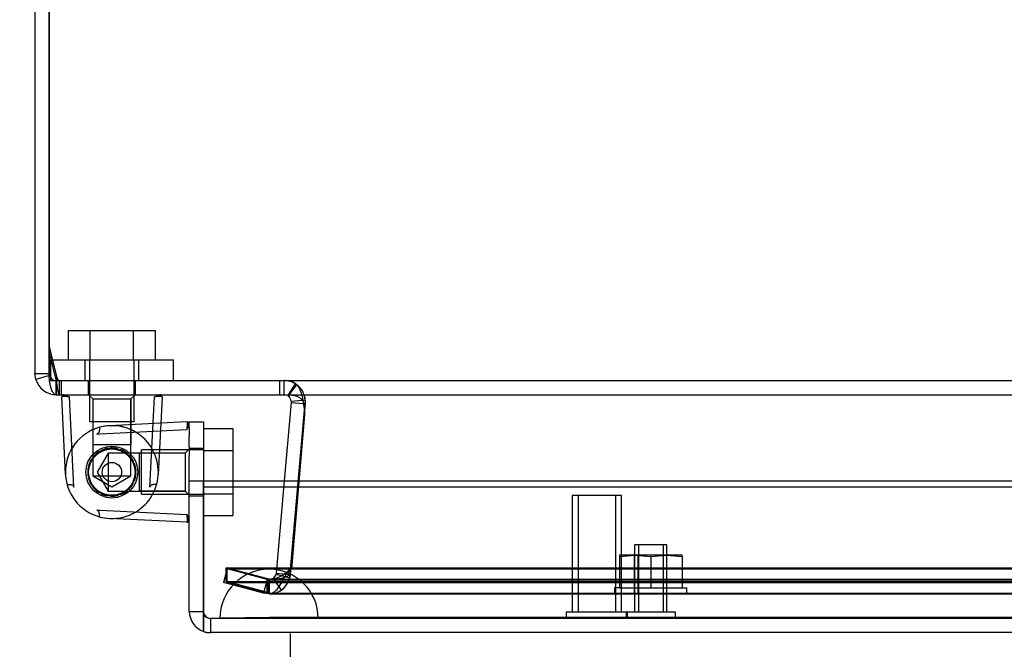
# Model space of a CAD drawing. Header units: inches. Extents: x 1 to 150, y -1 to 99.
# Tile 10 of 19: x 38.08 to 43.09, y 82.38 to 85.58. Entities that reach past the tile are written whole.
import ezdxf
from ezdxf.enums import TextEntityAlignment as Align
from ezdxf.lldxf.tags import DXFTag

# ---------------------------------------------------------------- set-up
doc = ezdxf.new("R2010")
doc.units = ezdxf.units.IN
doc.header["$MEASUREMENT"] = 0
for name, color, linetype in [('COM70220', 7, 'Continuous'), ('COM70706-5', 7, 'Continuous'), ('COM70709-3', 7, 'Continuous'), ('COM70712-5', 7, 'Continuous'), ('Default', 7, 'Continuous'), ('HNG86659-1', 7, 'Continuous'), ('HNG86659-2', 7, 'Continuous'), ('NTS18118', 7, 'Continuous'), ('SCS86661', 7, 'Continuous'), ('STD26063', 7, 'Continuous'), ('STD26258', 7, 'Continuous'), ('WAM30017', 7, 'Continuous')]:
    doc.layers.add(name, color=color, linetype=linetype)
doc.styles.add('SEACAD_Times_New_Roman', font='times.ttf')
tags = doc.linetypes.add('HIDDEN2', pattern=[0.1875, 0.125, -0.0625]).pattern_tags.tags
tags[6:7] = [DXFTag(74, 4), DXFTag(75, 0), DXFTag(340, '0'), DXFTag(46, 0.0), DXFTag(50, 0.0), DXFTag(44, 0.0), DXFTag(45, 0.0)]
tags[4:5] = [DXFTag(74, 4), DXFTag(75, 0), DXFTag(340, '0'), DXFTag(46, 0.0), DXFTag(50, 0.0), DXFTag(44, 0.0), DXFTag(45, 0.0)]
doc.dimstyles.new('HAMMOND_(STH_-_120x80)', dxfattribs={"dimtxt": 0.6, "dimasz": 0.75, "dimexe": 0.3, "dimexo": 0.3, "dimgap": 0.15, "dimtad": 0, "dimtih": 1, "dimtoh": 1, "dimzin": 0, "dimdsep": 46, "dimtxsty": 'SEACAD_Times_New_Roman', "dimblk1": '_SE_FILLED', "dimblk2": '_SE_FILLED', "dimsah": 1, "dimcen": 0.3, "dimadec": 0, "dimazin": 0, "dimtfac": 0.8, "dimtofl": 0, "dimtmove": 0, "dimatfit": 3, "dimfxl": 1, "dimtolj": 1, "dimtzin": 0, "dimarcsym": 0})

# ---------------------------------------------------------------- blocks, each defined once
blk = doc.blocks.new('SE3')
at = {"layer": 'COM70220', "color": 7, "linetype": 'HIDDEN2'}
for p, q in [((39.6027, 82.7831), (39.3527, 82.7831)), ((56.7217, 82.7831), (39.6027, 82.7831)), ((39.3527, 82.5371), (39.1037, 82.5351)), ((39.1037, 82.5351), (39.1037, 82.5341)), ((39.6027, 82.5351), (39.1037, 82.5351)), ((39.6027, 82.5341), (39.1037, 82.5341)), ((39.6017, 82.5351), (39.3527, 82.5371)), ((39.6027, 82.5371), (39.3527, 82.5371)), ((39.6017, 82.5341), (39.6017, 82.5351)), ((56.7217, 82.5371), (39.6027, 82.5371)), ((56.7217, 82.5351), (39.6027, 82.5351)), ((56.7217, 82.5341), (39.6027, 82.5341))]:
    blk.add_line(p, q, dxfattribs=at)
blk.add_arc((39.3527, 82.5331), 0.25, 0, 180, dxfattribs=at)
at = {"layer": 'COM70706-5', "color": 7, "linetype": 'Continuous'}
for p, q in [((38.1623, 91.5631), (38.1623, 83.7791)), ((38.2343, 83.8854), (38.2343, 83.7791)), ((38.2344, 83.7791), (38.2344, 83.885)), ((38.1666, 83.7489), (38.1623, 83.7791)), ((38.1623, 83.7791), (38.2343, 83.7791)), ((38.2357, 83.769), (38.1666, 83.7489)), ((38.2357, 83.769), (38.2343, 83.7791)), ((38.2703, 83.7412), (38.2703, 83.6711)), ((38.2703, 83.6711), (38.2861, 83.6711)), ((39.4485, 83.6654), (39.4517, 83.6703)), ((39.4485, 83.6654), (39.4506, 83.6639)), ((39.4506, 83.6639), (39.4551, 83.6699)), ((39.4649, 83.632), (39.43, 83.2336)), ((39.4649, 83.638), (39.5213, 83.6426)), ((39.4649, 83.638), (39.4649, 83.632)), ((39.4649, 83.632), (39.5275, 83.6265)), ((39.5335, 83.5897), (39.5323, 83.5762)), ((39.5326, 83.5788), (39.5333, 83.5871)), ((39.529, 83.5388), (39.5023, 83.2336)), ((39.5024, 83.2336), (39.5265, 83.5083))]:
    blk.add_line(p, q, dxfattribs=at)
at = {"layer": 'COM70706-5', "color": 7, "linetype": 'HIDDEN2'}
for p, q in [((38.2344, 83.885), (38.2344, 91.5631)), ((38.2703, 83.7431), (38.2703, 83.7412)), ((38.2703, 83.7431), (38.2861, 83.7431)), ((38.2704, 83.6711), (38.2704, 83.7431)), ((38.4335, 83.7431), (38.4335, 83.6711)), ((38.6735, 83.6711), (38.6735, 83.7431)), ((39.4078, 83.6711), (39.4078, 83.7431)), ((39.429, 83.6711), (39.429, 83.7431)), ((39.4291, 83.6711), (39.4291, 83.7431)), ((39.4517, 83.6703), (39.4875, 83.7259)), ((39.4551, 83.6699), (39.4938, 83.7215)), ((39.4875, 83.7259), (39.4938, 83.7215)), ((39.4607, 82.7628), (39.5367, 83.632)), ((39.5213, 83.6426), (39.5367, 83.6438)), ((39.5275, 83.6265), (39.5366, 83.6257)), ((39.5333, 83.5871), (39.5367, 83.6257)), ((39.5366, 83.6257), (39.5335, 83.5897)), ((39.5367, 83.6438), (39.5366, 83.6257)), ((39.5367, 83.632), (39.5367, 83.6257)), ((39.5265, 83.5083), (39.5326, 83.5788)), ((39.5323, 83.5762), (39.529, 83.5388)), ((39.43, 83.2336), (39.3888, 82.7628)), ((39.5023, 83.2336), (39.4606, 82.7566)), ((39.4607, 82.7566), (39.5024, 83.2336)), ((39.1391, 82.786), (39.1205, 82.7165)), ((39.3437, 82.7312), (39.1391, 82.786)), ((39.1392, 82.7165), (39.1392, 82.786)), ((39.1392, 82.786), (57.1854, 82.786)), ((39.3879, 82.7574), (39.3732, 82.7362)), ((39.3888, 82.7628), (39.3879, 82.7574)), ((39.3879, 82.7574), (39.4579, 82.7403)), ((39.3888, 82.7628), (39.4606, 82.7566)), ((39.4606, 82.7566), (39.4579, 82.7403)), ((39.4607, 82.7628), (39.4607, 82.7566)), ((39.325, 82.6617), (39.1205, 82.7165)), ((39.1392, 82.7165), (39.3438, 82.6617)), ((39.1392, 82.7165), (57.1854, 82.7165)), ((39.3437, 82.7312), (39.325, 82.6617)), ((39.353, 82.73), (39.3437, 82.7312)), ((39.3437, 82.7312), (39.3438, 82.7312)), ((39.3438, 82.6617), (39.3438, 82.7312)), ((39.3531, 82.73), (39.3438, 82.7312)), ((39.3732, 82.7362), (39.353, 82.73)), ((39.353, 82.73), (39.353, 82.658)), ((39.3531, 82.73), (39.3531, 82.658)), ((39.3531, 82.73), (56.9715, 82.73)), ((39.3732, 82.7362), (39.4137, 82.6767)), ((39.353, 82.658), (39.325, 82.6617)), ((39.3531, 82.658), (39.3438, 82.6617)), ((39.3531, 82.658), (56.9715, 82.658))]:
    blk.add_line(p, q, dxfattribs=at)
for centre, radius, start, end in [((38.2704, 83.7791), 0.036, 180, 197.7873), ((39.4288, 83.6345), 0.1086, 57.3155, 89.9076), ((39.4292, 83.6351), 0.108, 41.4702, 55.1519), ((39.429, 83.6351), 0.108, 4.6176, 53.1652), ((39.4292, 83.6351), 0.108, 354.9883, 15.4845), ((39.3531, 82.766), 0.108, 299.2377, 355.0141), ((39.353, 82.766), 0.108, 304.21, 346.2157), ((39.3528, 82.7666), 0.1086, 270.1049, 304.1052), ((39.3531, 82.766), 0.108, 269.9859, 286.8086)]:
    blk.add_arc(centre, radius, start, end, dxfattribs=at)
at = {"layer": 'COM70706-5', "color": 7, "linetype": 'Continuous'}
for centre, radius, start, end in [((38.2703, 83.7791), 0.036, 196.2389, 269.9999), ((38.2703, 83.7791), 0.108, 196.2388, 270), ((39.429, 83.6351), 0.036, 4.6178, 53.165)]:
    blk.add_arc(centre, radius, start, end, dxfattribs=at)
at = {"layer": 'COM70706-5', "color": 7, "linetype": 'HIDDEN2'}
for points, knots in [([(38.2704, 83.6711), (38.2697, 83.6711), (38.2682, 83.6712), (38.2661, 83.6718), (38.2635, 83.673), (38.2596, 83.6757), (38.2554, 83.6805), (38.2505, 83.6887), (38.2468, 83.6971), (38.2426, 83.7097), (38.2398, 83.7215), (38.237, 83.738), (38.2354, 83.7525), (38.2347, 83.7657), (38.2345, 83.7733), (38.2344, 83.7772), (38.2344, 83.7791)], [0, 0, 0, 0, 0.039636, 0.079299, 0.119013, 0.178729, 0.298914, 0.359673, 0.482665, 0.545168, 0.672094, 0.736685, 0.867476, 0.933625, 0.966802, 1, 1, 1, 1]), ([(39.4607, 82.7628), (39.4601, 82.761), (39.4593, 82.7592), (39.4568, 82.7558), (39.4553, 82.7542), (39.4502, 82.7499), (39.4462, 82.7475), (39.4375, 82.7434), (39.433, 82.7417), (39.4236, 82.7386), (39.4187, 82.7373), (39.404, 82.734), (39.3939, 82.7325), (39.3736, 82.7305), (39.3633, 82.73), (39.3531, 82.73)], [0, 0, 0, 0, 0.0625, 0.0625, 0.125, 0.125, 0.25, 0.25, 0.375, 0.375, 0.5, 0.5, 0.75, 0.75, 1, 1, 1, 1])]:
    blk.add_open_spline(points, degree=3, knots=knots, dxfattribs=at)
at = {"layer": 'COM70709-3', "color": 7, "linetype": 'Continuous'}
for p, q in [((38.2343, 91.5701), (38.2343, 83.8854)), ((38.2343, 83.8854), (38.2722, 83.7335)), ((38.2861, 83.6711), (58.0385, 83.6711)), ((39.5277, 83.632), (39.5277, 83.6257)), ((39.532, 83.5742), (39.5034, 83.2336))]:
    blk.add_line(p, q, dxfattribs=at)
at = {"layer": 'COM70709-3', "color": 7, "linetype": 'HIDDEN2'}
for p, q in [((38.2343, 83.9159), (38.2722, 83.7639)), ((38.2722, 83.7639), (38.2722, 83.7335)), ((38.2861, 83.7431), (58.0385, 83.7431)), ((38.2861, 83.7431), (38.2861, 83.6711)), ((38.2963, 83.7431), (38.2963, 83.6711)), ((39.4059, 83.7431), (39.4059, 83.6711)), ((39.532, 83.5679), (39.4664, 82.7859)), ((39.532, 83.5679), (39.532, 83.5742)), ((39.5335, 83.5877), (39.5335, 83.594)), ((39.5034, 83.2336), (39.4664, 82.7922)), ((39.1343, 82.7897), (57.1903, 82.7897)), ((39.3464, 82.7348), (39.1343, 82.7897)), ((39.1343, 82.7202), (39.1343, 82.7897)), ((39.4664, 82.7922), (39.4406, 82.7665)), ((39.4664, 82.7859), (39.4406, 82.7602)), ((39.4406, 82.7665), (39.4406, 82.7602)), ((39.4664, 82.7859), (39.4664, 82.7922)), ((39.1343, 82.7202), (57.1903, 82.7202)), ((39.3464, 82.6653), (39.1343, 82.7202)), ((39.3464, 82.7348), (39.3464, 82.6653)), ((39.3606, 82.7336), (56.9641, 82.7336)), ((39.3606, 82.6616), (56.9641, 82.6616))]:
    blk.add_line(p, q, dxfattribs=at)
at = {"layer": 'COM70709-3', "color": 7, "linetype": 'Continuous'}
for centre, start_param in [((39.4059, 83.594), 2.985222), ((39.4059, 83.5877), 3.166269)]:
    blk.add_ellipse(centre, major_axis=(-0.1276, 0), ratio=0.996195, start_param=start_param, end_param=3.445043, dxfattribs=at)
at = {"layer": 'COM70709-3', "color": 7, "linetype": 'HIDDEN2'}
blk.add_ellipse((39.4059, 83.5877), major_axis=(-0.1276, 0), ratio=0.996195, start_param=2.985222, end_param=3.166269, dxfattribs=at)
for points, knots in [([(38.2722, 83.7639), (38.2734, 83.7608), (38.2745, 83.7579), (38.2769, 83.7528), (38.278, 83.7506), (38.2803, 83.7469), (38.2815, 83.7455), (38.2838, 83.7436), (38.2849, 83.7431), (38.2861, 83.7431)], [0, 0, 0, 0, 0.25, 0.25, 0.5, 0.5, 0.75, 0.75, 1, 1, 1, 1]), ([(39.4059, 83.7431), (39.4126, 83.7431), (39.4194, 83.7431), (39.4327, 83.743), (39.4393, 83.7429), (39.4521, 83.7419), (39.4583, 83.741), (39.4703, 83.7378), (39.476, 83.7355), (39.4839, 83.7303), (39.4863, 83.7285), (39.4887, 83.7263)], [0, 0, 0, 0, 0.125, 0.125, 0.25, 0.25, 0.375, 0.375, 0.5, 0.5, 0.5568296, 0.5568296, 0.5568296, 0.5568296]), ([(39.4967, 83.7174), (39.5015, 83.7112), (39.5058, 83.7035), (39.5137, 83.6852), (39.5172, 83.6745), (39.5224, 83.6541), (39.5244, 83.6447), (39.5261, 83.6351)], [0.625, 0.625, 0.625, 0.625, 0.75, 0.75, 0.875, 0.875, 0.9693543, 0.9693543, 0.9693543, 0.9693543]), ([(39.3464, 82.7348), (39.3543, 82.7335), (39.3621, 82.7332), (39.3778, 82.7351), (39.3857, 82.7371), (39.4014, 82.7431), (39.4092, 82.7471), (39.4249, 82.7561), (39.4328, 82.7613), (39.4406, 82.7665)], [0, 0, 0, 0, 0.25, 0.25, 0.5, 0.5, 0.75, 0.75, 1, 1, 1, 1]), ([(39.3464, 82.6653), (39.3543, 82.6612), (39.3621, 82.6605), (39.3778, 82.666), (39.3857, 82.6721), (39.4014, 82.6901), (39.4092, 82.702), (39.4249, 82.7292), (39.4328, 82.7445), (39.4406, 82.7602)], [0, 0, 0, 0, 0.25, 0.25, 0.5, 0.5, 0.75, 0.75, 1, 1, 1, 1])]:
    blk.add_open_spline(points, degree=3, knots=knots, dxfattribs=at)
at = {"layer": 'COM70709-3', "color": 7, "linetype": 'Continuous'}
for points, knots in [([(38.2722, 83.7335), (38.2745, 83.715), (38.2769, 83.699), (38.2815, 83.677), (38.2838, 83.6711), (38.2861, 83.6711)], [0, 0, 0, 0, 0.5, 0.5, 1, 1, 1, 1]), ([(39.4059, 83.6711), (39.4089, 83.6711), (39.4149, 83.6711), (39.4238, 83.6711), (39.4326, 83.6711), (39.4413, 83.671), (39.4499, 83.6708), (39.4582, 83.6704), (39.4663, 83.6698), (39.474, 83.6688), (39.4844, 83.6669), (39.4967, 83.6632), (39.5078, 83.6568), (39.5153, 83.6501), (39.5202, 83.6445), (39.5244, 83.6385), (39.5266, 83.6341), (39.5277, 83.632)], [0, 0, 0, 0, 0.063093, 0.126012, 0.188588, 0.250653, 0.312042, 0.372603, 0.432197, 0.490695, 0.547978, 0.671793, 0.788214, 0.843718, 0.897427, 0.949464, 1, 1, 1, 1])]:
    blk.add_open_spline(points, degree=3, knots=knots, dxfattribs=at)
blk.add_open_spline([(39.5261, 83.6351), (39.5267, 83.632), (39.5272, 83.6288), (39.5277, 83.6257)], degree=3, dxfattribs=at)
at = {"layer": 'COM70709-3', "color": 7, "linetype": 'HIDDEN2'}
for points in [[(39.5261, 83.6351), (39.5263, 83.6345), (39.5264, 83.6341), (39.5264, 83.6339)], [(39.5264, 83.6339), (39.5264, 83.6341), (39.5263, 83.6345), (39.5261, 83.6351)]]:
    blk.add_open_spline(points, degree=3, dxfattribs=at)
at = {"layer": 'COM70712-5', "color": 7, "linetype": 'Continuous'}
for p, q in [((38.9472, 83.522), (38.9472, 83.5331)), ((38.9472, 83.5331), (39.0192, 83.5331)), ((39.0192, 83.5331), (39.0192, 83.4081)), ((38.9472, 83.4081), (38.9472, 83.4621)), ((38.9472, 83.4081), (38.9472, 83.3586)), ((39.0192, 83.4081), (39.0192, 83.3586)), ((38.9472, 83.2336), (38.9472, 83.3586)), ((39.0192, 83.3586), (39.0192, 83.2336)), ((38.9472, 82.5691), (38.9472, 83.2336)), ((38.9472, 83.2336), (39.0192, 83.2336)), ((39.0192, 82.5691), (39.0192, 83.2336)), ((39.0193, 83.2336), (57.3051, 83.2336)), ((39.0193, 83.2336), (39.0193, 83.2032)), ((39.0193, 83.2032), (39.0193, 82.5235)), ((39.0193, 83.2032), (57.3051, 83.2032)), ((38.9472, 82.5691), (39.0192, 82.5691)), ((39.0192, 82.4673), (39.0192, 82.5691)), ((39.0192, 82.4673), (39.0192, 82.5674)), ((39.0193, 82.5235), (39.0193, 82.4662)), ((39.0192, 82.4673), (39.0192, 82.4673)), ((57.2692, 82.4611), (39.0552, 82.4611))]:
    blk.add_line(p, q, dxfattribs=at)
at = {"layer": 'COM70712-5', "color": 7, "linetype": 'HIDDEN2'}
for p, q in [((39.0192, 83.3974), (38.9472, 83.3974)), ((38.9472, 83.1574), (39.0192, 83.1574)), ((57.2692, 82.5331), (39.0552, 82.5331)), ((39.0552, 82.5331), (39.0552, 82.4611))]:
    blk.add_line(p, q, dxfattribs=at)
at = {"layer": 'COM70712-5', "color": 7, "linetype": 'Continuous'}
for radius, start, end in [(0.108, 180, 250.5288), (0.036, 180, 182.6798), (0.108, 250.5509, 270)]:
    blk.add_arc((39.0552, 82.5691), radius, start, end, dxfattribs=at)
at = {"layer": 'COM70712-5', "color": 7, "linetype": 'HIDDEN2'}
blk.add_arc((39.0552, 82.5691), 0.036, 182.6798, 270, dxfattribs=at)
blk.add_ellipse((39.0552, 82.5691), major_axis=(-0.0396, 0), ratio=0.908294, start_param=0.436332, end_param=1.570796, dxfattribs=at)
at = {"layer": 'COM70712-5', "color": 7, "linetype": 'Continuous'}
blk.add_ellipse((39.0552, 82.5691), major_axis=(-0.1189, 0), ratio=0.908294, start_param=1.263899, end_param=1.570796, dxfattribs=at)
at = {"layer": 'HNG86659-1', "color": 7, "linetype": 'Continuous'}
for p, q in [((38.3175, 83.2658), (38.2982, 83.6587)), ((38.3376, 83.6593), (38.3369, 83.6596)), ((38.7694, 83.6593), (38.77, 83.6596)), ((38.8088, 83.6587), (38.8022, 83.5262)), ((38.9348, 83.5327), (38.5419, 83.5133)), ((38.9472, 83.5031), (38.9472, 83.5209)), ((38.9472, 83.5031), (38.9472, 83.4621)), ((38.4767, 83.4707), (38.4936, 83.4715)), ((38.4936, 83.4715), (38.9339, 83.4932)), ((38.9339, 83.4932), (38.9363, 83.4934)), ((38.4767, 83.0841), (38.4936, 83.0833)), ((38.4936, 83.0833), (38.9339, 83.0616)), ((38.9339, 83.0616), (38.9363, 83.0615)), ((38.9348, 83.0221), (38.5419, 83.0415))]:
    blk.add_line(p, q, dxfattribs=at)
at = {"layer": 'HNG86659-1', "color": 7, "linetype": 'HIDDEN2'}
for p, q in [((38.3602, 83.2007), (38.3375, 83.6602)), ((38.4354, 83.6711), (38.4567, 83.6498)), ((38.6503, 83.6498), (38.6716, 83.6711)), ((38.7468, 83.2007), (38.7694, 83.6602)), ((38.4567, 83.6498), (38.6503, 83.6498)), ((38.4567, 83.6498), (38.4567, 83.4169)), ((38.4567, 83.6498), (38.4567, 83.4169)), ((38.6503, 83.4169), (38.6503, 83.6498)), ((38.6503, 83.6498), (38.6503, 83.4169)), ((38.8022, 83.5262), (38.7894, 83.2658)), ((38.9354, 83.4933), (38.9357, 83.4939)), ((38.4567, 83.4169), (38.4567, 83.3485)), ((38.4567, 83.4169), (38.6503, 83.4169)), ((38.6503, 83.349), (38.6503, 83.4169)), ((38.5338, 83.3742), (38.4779, 83.2774)), ((38.5338, 83.3742), (38.5338, 83.1806)), ((38.6929, 83.3742), (38.5338, 83.3742)), ((38.9259, 83.3742), (38.6929, 83.3742)), ((38.9259, 83.3742), (38.6929, 83.3742)), ((38.6929, 83.3742), (38.6929, 83.1806)), ((38.9472, 83.3955), (38.9259, 83.3742)), ((38.9259, 83.3742), (38.9259, 83.1806)), ((38.4567, 83.3485), (38.4567, 83.2578)), ((38.6503, 83.2578), (38.6503, 83.349)), ((38.4567, 83.2578), (38.6503, 83.2578)), ((38.4567, 83.2578), (38.5535, 83.2019)), ((38.4779, 83.2774), (38.5338, 83.1806)), ((38.5535, 83.2019), (38.6503, 83.2578)), ((38.5338, 83.1806), (38.6929, 83.1806)), ((38.6929, 83.1806), (38.9259, 83.1806)), ((38.9259, 83.1806), (38.6929, 83.1806)), ((38.9259, 83.1806), (38.9472, 83.1593)), ((38.9354, 83.0615), (38.9357, 83.0609))]:
    blk.add_line(p, q, dxfattribs=at)
for radius in [0.1319, 0.1319, 0.1201]:
    blk.add_circle((38.5535, 83.2774), radius, dxfattribs=at)
at = {"layer": 'HNG86659-1', "color": 7, "linetype": 'Continuous'}
for centre, radius, start, end in [((38.31, 83.6593), 0.0118, 164.6409, 182.8176), ((38.31, 83.6593), 0.0118, 90, 164.6377), ((38.3032, 83.4616), 0.2008, 80.3404, 91.3274), ((38.8037, 83.4615), 0.201, 88.6775, 99.6547), ((38.797, 83.6593), 0.0118, 15.3623, 90), ((38.797, 83.6593), 0.0118, 357.1824, 15.3591), ((38.5535, 83.2774), 0.2362, 105.4689, 180), ((38.5535, 83.2774), 0.2362, 92.8208, 105.4689), ((38.9354, 83.5209), 0.0118, 71.3111, 92.8208), ((38.9354, 83.5209), 0.0118, 0, 71.3111), ((38.7683, 83.511), 0.1722, 357.9483, 7.0528), ((38.5535, 83.2774), 0.2362, 149.2635, 151.4035), ((38.5535, 83.2774), 0.2362, 170.9119, 190.1263), ((38.5535, 83.2774), 0.2362, 180, 254.5311), ((38.5535, 83.2774), 0.2362, 253.9251, 267.1657), ((38.5535, 83.2774), 0.2362, 254.5311, 267.1792), ((38.7683, 83.0439), 0.1722, 352.9472, 2.0517), ((38.9354, 83.0339), 0.0118, 267.1792, 288.6889), ((38.9354, 83.0339), 0.0118, 288.6889, 0)]:
    blk.add_arc(centre, radius, start, end, dxfattribs=at)
at = {"layer": 'HNG86659-1', "color": 7, "linetype": 'HIDDEN2'}
for centre, radius, start, end in [((38.3199, 83.4922), 0.1722, 87.9483, 97.0528), ((38.787, 83.4922), 0.1722, 82.9472, 92.0517), ((38.5535, 83.2774), 0.2362, 73.2025, 113.0372), ((38.5535, 83.2774), 0.2362, 59.2635, 92.8208), ((38.5535, 83.2774), 0.2362, 59.2635, 71.126), ((38.7375, 83.5277), 0.201, 350.3453, 1.3225), ((38.5535, 83.2774), 0.2362, 300.7365, 59.2635), ((38.5535, 83.2774), 0.2362, 146.2769, 149.2635), ((38.5535, 83.2774), 0.1201, 90, 270), ((38.5535, 83.2774), 0.2362, 267.1792, 300.7365), ((38.5535, 83.2774), 0.2362, 295.8723, 300.7365), ((38.7377, 83.0272), 0.2008, 358.6726, 9.6596), ((38.5535, 83.2774), 0.2362, 267.1657, 272.6445)]:
    blk.add_arc(centre, radius, start, end, dxfattribs=at)
for points, knots in [([(38.3261, 83.6643), (38.3262, 83.6663), (38.3265, 83.6681), (38.327, 83.6705), (38.3274, 83.6711), (38.3278, 83.6711)], [0, 0, 0, 0, 0.5, 0.5, 1, 1, 1, 1]), ([(38.3375, 83.6602), (38.3354, 83.6601), (38.3335, 83.6609), (38.3297, 83.6625), (38.3279, 83.6634), (38.3261, 83.6643)], [0, 0, 0, 0, 0.5, 0.5, 1, 1, 1, 1]), ([(38.7694, 83.6602), (38.7715, 83.6601), (38.7735, 83.6609), (38.7772, 83.6625), (38.7791, 83.6634), (38.7809, 83.6643)], [0, 0, 0, 0, 0.5, 0.5, 1, 1, 1, 1]), ([(38.7809, 83.6643), (38.7807, 83.6663), (38.7805, 83.6681), (38.7799, 83.6705), (38.7796, 83.6711), (38.7792, 83.6711)], [0, 0, 0, 0, 0.5, 0.5, 1, 1, 1, 1]), ([(38.3258, 83.2144), (38.3279, 83.2141), (38.3304, 83.214), (38.3362, 83.2138), (38.3396, 83.2137), (38.3449, 83.2133), (38.3467, 83.2132), (38.3505, 83.2123), (38.3524, 83.2117), (38.3555, 83.2093), (38.3568, 83.2077), (38.3587, 83.2043), (38.3595, 83.2025), (38.3602, 83.2007)], [0, 0, 0, 0, 0.25, 0.25, 0.5, 0.5, 0.625, 0.625, 0.75, 0.75, 0.875, 0.875, 1, 1, 1, 1]), ([(38.7811, 83.2144), (38.7791, 83.2141), (38.7766, 83.214), (38.7707, 83.2138), (38.7674, 83.2137), (38.7621, 83.2133), (38.7602, 83.2132), (38.7565, 83.2123), (38.7546, 83.2117), (38.7514, 83.2093), (38.7502, 83.2077), (38.7482, 83.2043), (38.7475, 83.2025), (38.7468, 83.2007)], [0, 0, 0, 0, 0.25, 0.25, 0.5, 0.5, 0.625, 0.625, 0.75, 0.75, 0.875, 0.875, 1, 1, 1, 1])]:
    blk.add_open_spline(points, degree=3, knots=knots, dxfattribs=at)
at = {"layer": 'HNG86659-1', "color": 7, "linetype": 'Continuous'}
for points, knots in [([(38.4905, 83.5051), (38.4902, 83.503), (38.4901, 83.5005), (38.4898, 83.4946), (38.4898, 83.4913), (38.4894, 83.486), (38.4892, 83.4841), (38.4884, 83.4804), (38.4877, 83.4785), (38.4854, 83.4753), (38.4838, 83.4741), (38.4804, 83.4722), (38.4786, 83.4714), (38.4767, 83.4707)], [0, 0, 0, 0, 0.25, 0.25, 0.5, 0.5, 0.625, 0.625, 0.75, 0.75, 0.875, 0.875, 1, 1, 1, 1]), ([(38.9363, 83.4934), (38.9362, 83.4955), (38.937, 83.4974), (38.9386, 83.5012), (38.9395, 83.503), (38.9403, 83.5048)], [0, 0, 0, 0, 0.5, 0.5, 1, 1, 1, 1]), ([(38.9403, 83.5048), (38.9424, 83.5046), (38.9441, 83.5044), (38.9465, 83.5038), (38.9472, 83.5035), (38.9472, 83.5031)], [0, 0, 0, 0, 0.5, 0.5, 1, 1, 1, 1]), ([(38.4905, 83.0497), (38.4902, 83.0518), (38.4901, 83.0543), (38.4898, 83.0602), (38.4898, 83.0635), (38.4894, 83.0688), (38.4892, 83.0707), (38.4884, 83.0744), (38.4877, 83.0763), (38.4854, 83.0795), (38.4838, 83.0807), (38.4804, 83.0826), (38.4786, 83.0834), (38.4767, 83.0841)], [0, 0, 0, 0, 0.25, 0.25, 0.5, 0.5, 0.625, 0.625, 0.75, 0.75, 0.875, 0.875, 1, 1, 1, 1]), ([(38.9363, 83.0615), (38.9362, 83.0594), (38.937, 83.0574), (38.9386, 83.0536), (38.9395, 83.0518), (38.9403, 83.05)], [0, 0, 0, 0, 0.5, 0.5, 1, 1, 1, 1]), ([(38.9403, 83.05), (38.9424, 83.0502), (38.9441, 83.0504), (38.9465, 83.051), (38.9472, 83.0513), (38.9472, 83.0517)], [0, 0, 0, 0, 0.5, 0.5, 1, 1, 1, 1])]:
    blk.add_open_spline(points, degree=3, knots=knots, dxfattribs=at)
at = {"layer": 'HNG86659-2', "color": 7, "linetype": 'HIDDEN2'}
for p, q in [((38.5484, 83.4003), (38.5413, 83.3949)), ((38.4587, 83.3558), (38.458, 83.3469)), ((38.4945, 83.3797), (38.4855, 83.38)), ((38.4988, 83.3876), (38.4945, 83.3797)), ((38.5413, 83.3949), (38.5332, 83.3988)), ((38.5901, 83.3897), (38.5843, 83.3965)), ((38.5989, 83.3918), (38.5901, 83.3897)), ((38.6327, 83.365), (38.6301, 83.3736)), ((38.6415, 83.3634), (38.6327, 83.365)), ((38.438, 83.302), (38.4318, 83.2955)), ((38.435, 83.3104), (38.438, 83.302)), ((38.458, 83.3469), (38.4497, 83.3434)), ((38.6615, 83.3252), (38.6627, 83.3341)), ((38.6689, 83.3201), (38.6615, 83.3252)), ((38.4318, 83.2593), (38.4377, 83.2531)), ((38.4377, 83.2531), (38.4348, 83.2449)), ((38.6716, 83.2771), (38.6763, 83.2848)), ((38.6763, 83.2695), (38.6716, 83.2771)), ((38.4494, 83.2119), (38.4576, 83.2084)), ((38.4576, 83.2084), (38.4583, 83.1994)), ((38.6612, 83.2291), (38.6687, 83.2341)), ((38.6624, 83.2202), (38.6612, 83.2291)), ((38.4851, 83.1752), (38.494, 83.1754)), ((38.494, 83.1754), (38.4983, 83.1675)), ((38.5326, 83.1562), (38.5407, 83.16)), ((38.5407, 83.16), (38.5478, 83.1545)), ((38.5838, 83.1582), (38.5896, 83.165)), ((38.5896, 83.165), (38.5983, 83.1628)), ((38.6297, 83.1808), (38.6322, 83.1894)), ((38.6322, 83.1894), (38.6411, 83.191))]:
    blk.add_line(p, q, dxfattribs=at)
for radius in [0.1181, 0.0492]:
    blk.add_circle((38.5535, 83.2774), radius, dxfattribs=at)
for start, end in [(75.4824, 92.3747), (123.5181, 140.4104), (99.5003, 116.3926), (51.4646, 68.3569), (27.4467, 44.339), (147.536, 164.4283), (3.4288, 20.3212), (171.5538, 188.4462), (339.411, 356.3033), (195.3038, 212.1962), (219.3217, 236.214), (315.3931, 332.2855), (243.3396, 260.2319), (267.3574, 284.2497), (291.3753, 308.2676)]:
    blk.add_arc((38.5535, 83.2774), 0.123, start, end, dxfattribs=at)
at = {"layer": 'NTS18118', "color": 7, "linetype": 'HIDDEN2'}
for p, q in [((41.2135, 82.8541), (41.1338, 82.8541)), ((41.1338, 82.8541), (41.1338, 82.8475)), ((41.1338, 82.8475), (41.2135, 82.8541)), ((41.2112, 82.6581), (41.2112, 82.8541)), ((41.3729, 82.8541), (41.2135, 82.8541)), ((41.2135, 82.8541), (41.2932, 82.8475)), ((41.2281, 82.8541), (41.2281, 82.6581)), ((41.2932, 82.8475), (41.3729, 82.8541)), ((41.3583, 82.6581), (41.3583, 82.8541)), ((41.4525, 82.8541), (41.3729, 82.8541)), ((41.3729, 82.8541), (41.4525, 82.8475)), ((41.3752, 82.6581), (41.3752, 82.8541)), ((41.4525, 82.8475), (41.4525, 82.8541)), ((41.1338, 82.8475), (41.1338, 82.6891)), ((41.2932, 82.8475), (41.2932, 82.6891)), ((41.4525, 82.8475), (41.4525, 82.6891)), ((41.1338, 82.6891), (41.1092, 82.6891)), ((41.1092, 82.6891), (41.1092, 82.6581)), ((41.1092, 82.6581), (41.4772, 82.6581)), ((41.1338, 82.6891), (41.2932, 82.6891)), ((41.2932, 82.6891), (41.4525, 82.6891)), ((41.4525, 82.6891), (41.4772, 82.6891)), ((41.4772, 82.6581), (41.4772, 82.6891))]:
    blk.add_line(p, q, dxfattribs=at)
at = {"layer": 'SCS86661', "color": 7, "linetype": 'HIDDEN2'}
for p, q in [((38.3324, 83.9981), (38.4429, 83.9981)), ((38.3324, 83.8481), (38.3324, 83.9981)), ((38.4429, 83.9981), (38.664, 83.9981)), ((38.4429, 83.8481), (38.4429, 83.9981)), ((38.664, 83.9981), (38.7746, 83.9981)), ((38.664, 83.8481), (38.664, 83.9981)), ((38.7746, 83.8481), (38.7746, 83.9981)), ((38.4405, 83.8481), (38.4405, 83.5331)), ((38.6665, 83.5331), (38.6665, 83.8481)), ((38.6665, 83.5331), (38.4405, 83.5331)), ((38.7042, 83.1644), (38.7042, 83.3904)), ((39.0192, 83.3904), (38.7042, 83.3904)), ((39.1692, 83.2336), (39.1692, 83.1668)), ((38.7042, 83.1644), (39.0192, 83.1644)), ((39.0193, 83.1668), (39.1692, 83.1668)), ((39.1692, 83.1668), (39.1692, 83.0563)), ((39.0193, 83.0563), (39.1692, 83.0563))]:
    blk.add_line(p, q, dxfattribs=at)
at = {"layer": 'SCS86661', "color": 7, "linetype": 'Continuous'}
for p, q in [((39.0192, 83.4985), (39.1692, 83.4985)), ((39.1692, 83.4985), (39.1692, 83.388)), ((39.0192, 83.388), (39.1692, 83.388)), ((39.1692, 83.388), (39.1692, 83.2336)), ((39.0192, 83.1668), (39.0193, 83.1668)), ((39.0192, 83.0563), (39.0193, 83.0563))]:
    blk.add_line(p, q, dxfattribs=at)
at = {"layer": 'STD26063', "color": 7, "linetype": 'HIDDEN2'}
for p, q in [((41.3752, 82.9081), (41.2112, 82.9081)), ((41.2112, 82.9081), (41.2112, 82.5644)), ((41.2303, 82.9081), (41.2303, 82.5644)), ((41.356, 82.9081), (41.356, 82.5644)), ((41.3752, 82.5644), (41.3752, 82.9081)), ((41.4182, 82.5644), (41.1682, 82.5644)), ((41.1682, 82.5644), (41.1682, 82.5331)), ((41.4182, 82.5331), (41.4182, 82.5644))]:
    blk.add_line(p, q, dxfattribs=at)
at = {"layer": 'STD26258', "color": 7, "linetype": 'HIDDEN2'}
for p, q in [((41.1442, 83.1581), (40.8942, 83.1581)), ((40.8942, 83.1581), (40.8942, 82.5644)), ((40.9248, 83.1581), (40.9248, 82.5644)), ((41.1135, 83.1581), (41.1135, 82.5644)), ((41.1442, 82.5644), (41.1442, 83.1581)), ((41.1682, 82.5644), (40.8629, 82.5644)), ((40.8629, 82.5644), (40.8629, 82.5331)), ((41.1754, 82.5331), (41.1754, 82.5644))]:
    blk.add_line(p, q, dxfattribs=at)
at = {"layer": 'WAM30017', "color": 7, "linetype": 'Continuous'}
for p, q in [((38.241, 83.8481), (38.2436, 83.8481)), ((38.241, 83.8481), (38.241, 83.7615)), ((38.2671, 83.7431), (38.2704, 83.7431))]:
    blk.add_line(p, q, dxfattribs=at)
at = {"layer": 'WAM30017', "color": 7, "linetype": 'HIDDEN2'}
for p, q in [((38.2436, 83.8481), (38.866, 83.8481)), ((38.416, 83.8481), (38.416, 83.7431)), ((38.691, 83.7431), (38.691, 83.8481)), ((38.866, 83.7431), (38.866, 83.8481)), ((38.241, 83.7615), (38.241, 83.7431)), ((38.241, 83.7431), (38.2671, 83.7431))]:
    blk.add_line(p, q, dxfattribs=at)
blk = doc.blocks.new('DMBLK7')
at = {"layer": 'Default', "linetype": 'Continuous', "transparency": 16777216}
for points in [[(36.0069, 90.9211), (36.2569, 90.9211), (36.1319, 91.6711)], [(36.0069, 84.4211), (36.1319, 83.6711), (36.2569, 84.4211)]]:
    blk.add_hatch(color=7, dxfattribs=at).paths.add_polyline_path(points)
at = {"layer": 'Default', "color": 7, "linetype": 'Continuous', "transparency": 16777216}
for p, q in [((37.9703, 91.6711), (35.8319, 91.6711)), ((36.1319, 91.6711), (36.1319, 88.1811)), ((36.1319, 87.3711), (36.1319, 83.6711)), ((37.9861, 83.6711), (35.8319, 83.6711))]:
    blk.add_line(p, q, dxfattribs=at)
at = {"layer": 'Default', "color": 7, "linetype": 'Continuous', "transparency": 16777216, "style": 'SEACAD_Times_New_Roman'}
blk.add_text('8.00', height=0.6, dxfattribs=at).set_placement((35.3357, 87.9711), align=Align.TOP_LEFT)
blk = doc.blocks.new('_SE_FILLED')
at = {"color": 0}
blk.add_line((0, 0), (-1, 0), dxfattribs=at)
blk.add_solid([(0, 0), (-1, -0.1665), (-1, 0.1665), (0, 0)], dxfattribs=at)
blk = doc.blocks.new('DMBLK17')
at = {"layer": 'Default', "linetype": 'Continuous', "transparency": 16777216}
for points in [[(40.2107, 80.983), (40.2107, 81.233), (39.4607, 81.108)], [(56.1486, 80.983), (56.8986, 81.108), (56.1486, 81.233)]]:
    blk.add_hatch(color=7, dxfattribs=at).paths.add_polyline_path(points)
at = {"layer": 'Default', "color": 7, "linetype": 'Continuous', "transparency": 16777216}
for p, q in [((39.4607, 82.4566), (39.4607, 80.808)), ((56.8986, 82.3864), (56.8986, 80.808)), ((39.4607, 81.108), (46.0218, 81.108)), ((50.3375, 81.108), (56.8986, 81.108))]:
    blk.add_line(p, q, dxfattribs=at)
at = {"layer": 'Default', "color": 7, "linetype": 'Continuous', "transparency": 16777216, "style": 'SEACAD_Times_New_Roman'}
for s, p in [('17.44', (47.1559, 81.408)), ('DOOR ', (46.8076, 80.508)), ('OPENING', (46.2318, 79.608))]:
    blk.add_text(s, height=0.6, dxfattribs=at).set_placement(p, align=Align.TOP_LEFT)

msp = doc.modelspace()

# ---------------------------------------------------------------- block references
at = {"layer": 'Default'}
msp.add_blockref('SE3', (0, 0), dxfattribs=at)

# ---------------------------------------------------------------- dimensions: what is measured, and where the dimension line sits
at = {"layer": 'Default', "color": 7, "linetype": 'Continuous'}
for base, p1, p2, angle, text, picture, middle in [((36.1319, 91.6711), (38.2703, 91.6711), (38.2861, 83.6711), 270.113, '\\A1;<>', 'DMBLK7', (36.1319, 87.6711)), ((39.4607, 81.108), (39.4607, 82.7566), (56.8986, 82.6864), 359.7693, '\\A1;<>\\PDOOR \\XOPENING', 'DMBLK17', (48.1796, 81.108))]:
    dim = msp.add_linear_dim(base=base, p1=p1, p2=p2, angle=angle, text=text, dimstyle='HAMMOND_(STH_-_120x80)', dxfattribs=at)
    dim.commit()
    dim.dimension.update_dxf_attribs({"geometry": picture, "text_midpoint": middle, "dimtype": 161})

doc.saveas('drawing.dxf')
